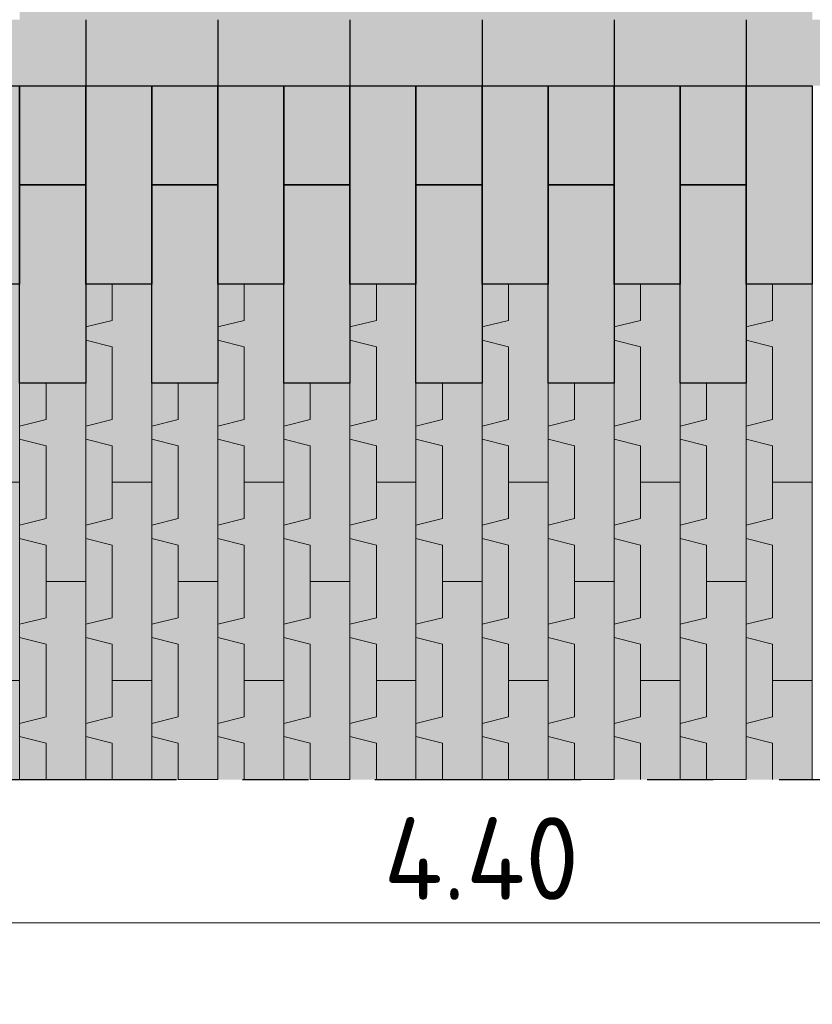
# Model space of a CAD drawing. Header units: metres. Extents: x 104013 to 108981, y 427946 to 428479.
# Tile 98 of 256: x 108728.98 to 108730.18, y 428274.98 to 428276.47. Entities that reach past the tile are written whole.
import ezdxf

# ---------------------------------------------------------------- set-up
doc = ezdxf.new("R2010")
doc.units = ezdxf.units.M
doc.linetypes.add('CENTER', pattern=[2, 1.25, -0.25, 0.25, -0.25])
doc.linetypes.add('XX-AFBREEK', pattern=[7, 4, -1, 1, -1])
doc.layers.get('DefPoints').update_dxf_attribs({"color": 211, "lineweight": 18})
doc.layers.add('N-WE-GR-GRAS_GAZON-V', color=7, linetype='Continuous', lineweight=18, true_color=0xdbffb8)
for name, color, linetype, lineweight in [('N-WE-VH-KANTVERHARDING-M', 7, 'Continuous', 18), ('N-WE-VH-VERHARDING-GD', 7, 'Continuous', 25), ('N-WE-VH-VERHARDING_GRASBETONSTEEN-AD-50', 72, 'Continuous', 18), ('X-XX-AL-AFBREEKLIJN-GD', 7, 'XX-AFBREEK', 25)]:
    doc.layers.add(name, color=color, linetype=linetype, lineweight=lineweight)
doc.layers.add('N-WE-VH-VERHARDING-AP_VOETPAD', color=7, linetype='Continuous', true_color=0xdbdbdb)
doc.styles.add('NLCS-ISO-M50-T25', font='NLCS-ISO.ttf', dxfattribs={"height": 0.125})
doc.dimstyles.new('NLCS-M50-T25-PIJL_l2_h1', dxfattribs={"dimscale": 0.05, "dimtxt": 2.5, "dimasz": 2.5, "dimexe": 2, "dimexo": 2, "dimgap": 0.7, "dimtad": 1, "dimzin": 0, "dimdsep": 46, "dimtxsty": 'NLCS-ISO-M50-T25', "dimcen": 2.5, "dimdle": 2, "dimclrd": 256, "dimclre": 256, "dimclrt": 256, "dimadec": 1, "dimazin": 0, "dimtfac": 1, "dimtofl": 0, "dimtmove": 1, "dimatfit": 0, "dimfxl": 2, "dimfxlon": 1, "dimtfillclr": 256, "dimtolj": 1, "dimtzin": 0, "dimlwd": 18, "dimlwe": 18, "dimarcsym": 0})

# ---------------------------------------------------------------- blocks, each defined once
blk = doc.blocks.new('*D907')
at = {"layer": 'DefPoints', "color": 0, "transparency": 16777216}
for p in [(108727.4806, 428275.6222), (108732.18, 428275.6183), (108732.18, 428274.5162)]:
    blk.add_point(p, dxfattribs=at)
at = {"layer": 'N-WE-VH-KANTVERHARDING-M', "lineweight": 18, "transparency": 16777216}
for p, q in [((108727.4806, 428274.6162), (108727.4806, 428274.4162)), ((108732.18, 428274.6162), (108732.18, 428274.4162)), ((108727.6056, 428274.5162), (108732.055, 428274.5162))]:
    blk.add_line(p, q, dxfattribs=at)
at = {"layer": 'N-WE-VH-KANTVERHARDING-M', "transparency": 16777216}
for points in [[(108727.6056, 428274.5371), (108727.6056, 428274.4954), (108727.4806, 428274.5162)], [(108732.055, 428274.5371), (108732.055, 428274.4954), (108732.18, 428274.5162)]]:
    blk.add_solid(points, dxfattribs=at)
at = {"layer": 'N-WE-VH-KANTVERHARDING-M', "transparency": 16777216, "insert": (108729.8303, 428274.6137), "char_height": 0.125, "attachment_point": 5, "style": 'NLCS-ISO-M50-T25'}
blk.add_mtext('\\A1;4.70', dxfattribs=at)
blk = doc.blocks.new('*D913')
at = {"layer": 'DefPoints', "color": 0, "transparency": 16777216}
for p in [(108726.7313, 428275.6964), (108732.18, 428275.1365), (108726.7313, 428273.9344)]:
    blk.add_point(p, dxfattribs=at)
at = {"layer": 'N-WE-VH-KANTVERHARDING-M', "lineweight": 18, "transparency": 16777216}
for p, q in [((108726.7313, 428274.0344), (108726.7313, 428273.8344)), ((108732.18, 428274.0344), (108732.18, 428273.8344)), ((108732.055, 428273.9344), (108726.8563, 428273.9344))]:
    blk.add_line(p, q, dxfattribs=at)
at = {"layer": 'N-WE-VH-KANTVERHARDING-M', "transparency": 16777216}
for points in [[(108726.8563, 428273.9552), (108726.8563, 428273.9136), (108726.7313, 428273.9344)], [(108732.055, 428273.9552), (108732.055, 428273.9136), (108732.18, 428273.9344)]]:
    blk.add_solid(points, dxfattribs=at)
at = {"layer": 'N-WE-VH-KANTVERHARDING-M', "transparency": 16777216, "insert": (108729.4557, 428274.0319), "char_height": 0.125, "attachment_point": 5, "style": 'NLCS-ISO-M50-T25'}
blk.add_mtext('\\A1;5.45', dxfattribs=at)
blk = doc.blocks.new('*D915')
at = {"layer": 'DefPoints', "color": 0, "transparency": 16777216}
for p in [(108727.4806, 428275.7522), (108731.88, 428275.6383), (108727.4806, 428275.1037)]:
    blk.add_point(p, dxfattribs=at)
at = {"layer": 'N-WE-VH-KANTVERHARDING-M', "lineweight": 18, "transparency": 16777216}
for p, q in [((108727.4806, 428275.2037), (108727.4806, 428275.0037)), ((108731.88, 428275.2037), (108731.88, 428275.0037)), ((108731.755, 428275.1037), (108727.6056, 428275.1037))]:
    blk.add_line(p, q, dxfattribs=at)
at = {"layer": 'N-WE-VH-KANTVERHARDING-M', "transparency": 16777216}
for points in [[(108727.6056, 428275.1245), (108727.6056, 428275.0829), (108727.4806, 428275.1037)], [(108731.755, 428275.1245), (108731.755, 428275.0829), (108731.88, 428275.1037)]]:
    blk.add_solid(points, dxfattribs=at)
at = {"layer": 'N-WE-VH-KANTVERHARDING-M', "transparency": 16777216, "insert": (108729.6803, 428275.2012), "char_height": 0.125, "attachment_point": 5, "style": 'NLCS-ISO-M50-T25'}
blk.add_mtext('\\A1;4.40', dxfattribs=at)
blk = doc.blocks.new('*D897')
at = {"layer": 'DefPoints', "color": 0, "transparency": 16777216}
for p in [(108726.7306, 428275.5388), (108743.6294, 428275.5388), (108743.6294, 428273.4424)]:
    blk.add_point(p, dxfattribs=at)
at = {"layer": 'N-WE-VH-KANTVERHARDING-M', "lineweight": 18, "transparency": 16777216}
for p, q in [((108726.7306, 428273.5424), (108726.7306, 428273.3424)), ((108743.6294, 428273.5424), (108743.6294, 428273.3424)), ((108726.8556, 428273.4424), (108743.5044, 428273.4424))]:
    blk.add_line(p, q, dxfattribs=at)
at = {"layer": 'N-WE-VH-KANTVERHARDING-M', "transparency": 16777216}
for points in [[(108726.8556, 428273.4632), (108726.8556, 428273.4216), (108726.7306, 428273.4424)], [(108743.5044, 428273.4632), (108743.5044, 428273.4216), (108743.6294, 428273.4424)]]:
    blk.add_solid(points, dxfattribs=at)
at = {"layer": 'N-WE-VH-KANTVERHARDING-M', "transparency": 16777216, "insert": (108735.18, 428273.5399), "char_height": 0.125, "attachment_point": 5, "style": 'NLCS-ISO-M50-T25'}
blk.add_mtext('\\A1;16.90', dxfattribs=at)

msp = doc.modelspace()

# ---------------------------------------------------------------- hatches: boundary and pattern name
at = {"layer": 'N-WE-GR-GRAS_GAZON-V'}
h = msp.add_hatch(color=256, dxfattribs=at)
h.dxf.hatch_style = 1
h.paths.add_polyline_path([(108729.0813, 428276.0707), (108729.1213, 428276.0707), (108729.1213, 428276.0157), (108729.0813, 428276.0057)])
h.paths.add_polyline_path([(108729.0813, 428275.9207), (108729.0813, 428275.9857), (108729.1213, 428275.9757), (108729.1213, 428275.8657), (108729.0813, 428275.8557)])
h.paths.add_polyline_path([(108729.0813, 428275.8357), (108729.1213, 428275.8257), (108729.1213, 428275.7707), (108729.1213, 428275.7157), (108729.0813, 428275.7057)])
h.paths.add_polyline_path([(108729.0813, 428275.6207), (108729.0813, 428275.6857), (108729.1213, 428275.6757), (108729.1213, 428275.5657), (108729.0813, 428275.5557)])
h.paths.add_polyline_path([(108729.0813, 428275.5357), (108729.1213, 428275.5257), (108729.1213, 428275.4707), (108729.1213, 428275.4157), (108729.0813, 428275.4057)])
h.paths.add_polyline_path([(108729.0813, 428275.3857), (108729.1213, 428275.3757), (108729.1213, 428275.3207), (108729.0813, 428275.3207)])
h.paths.add_polyline_path([(108728.9813, 428275.3857), (108729.0213, 428275.3757), (108729.0213, 428275.3207), (108728.9813, 428275.3207)])
h.paths.add_polyline_path([(108728.9813, 428275.4707), (108728.9813, 428275.5357), (108729.0213, 428275.5257), (108729.0213, 428275.4157), (108728.9813, 428275.4057)])
h.paths.add_polyline_path([(108728.9813, 428275.6857), (108729.0213, 428275.6757), (108729.0213, 428275.6207), (108729.0213, 428275.5657), (108728.9813, 428275.5557)])
h.paths.add_polyline_path([(108728.9813, 428275.7707), (108728.9813, 428275.8357), (108729.0213, 428275.8257), (108729.0213, 428275.7157), (108728.9813, 428275.7057)])
h.paths.add_polyline_path([(108728.9813, 428275.9207), (108729.0213, 428275.9207), (108729.0213, 428275.8657), (108728.9813, 428275.8557)])
h = msp.add_hatch(color=256, dxfattribs=at)
h.dxf.hatch_style = 1
h.paths.add_polyline_path([(108729.2813, 428276.0707), (108729.3213, 428276.0707), (108729.3213, 428276.0157), (108729.2813, 428276.0057)])
h.paths.add_polyline_path([(108729.2813, 428275.9207), (108729.2813, 428275.9857), (108729.3213, 428275.9757), (108729.3213, 428275.8657), (108729.2813, 428275.8557)])
h.paths.add_polyline_path([(108729.2813, 428275.8357), (108729.3213, 428275.8257), (108729.3213, 428275.7707), (108729.3213, 428275.7157), (108729.2813, 428275.7057)])
h.paths.add_polyline_path([(108729.2813, 428275.6207), (108729.2813, 428275.6857), (108729.3213, 428275.6757), (108729.3213, 428275.5657), (108729.2813, 428275.5557)])
h.paths.add_polyline_path([(108729.2813, 428275.5357), (108729.3213, 428275.5257), (108729.3213, 428275.4707), (108729.3213, 428275.4157), (108729.2813, 428275.4057)])
h.paths.add_polyline_path([(108729.2813, 428275.3857), (108729.3213, 428275.3757), (108729.3213, 428275.3207), (108729.2813, 428275.3207)])
h.paths.add_polyline_path([(108729.1813, 428275.3857), (108729.2213, 428275.3757), (108729.2213, 428275.3207), (108729.1813, 428275.3207)])
h.paths.add_polyline_path([(108729.1813, 428275.4707), (108729.1813, 428275.5357), (108729.2213, 428275.5257), (108729.2213, 428275.4157), (108729.1813, 428275.4057)])
h.paths.add_polyline_path([(108729.1813, 428275.6857), (108729.2213, 428275.6757), (108729.2213, 428275.6207), (108729.2213, 428275.5657), (108729.1813, 428275.5557)])
h.paths.add_polyline_path([(108729.1813, 428275.7707), (108729.1813, 428275.8357), (108729.2213, 428275.8257), (108729.2213, 428275.7157), (108729.1813, 428275.7057)])
h.paths.add_polyline_path([(108729.1813, 428275.9207), (108729.2213, 428275.9207), (108729.2213, 428275.8657), (108729.1813, 428275.8557)])
h = msp.add_hatch(color=256, dxfattribs=at)
h.dxf.hatch_style = 1
h.paths.add_polyline_path([(108729.4813, 428276.0707), (108729.5213, 428276.0707), (108729.5213, 428276.0157), (108729.4813, 428276.0057)])
h.paths.add_polyline_path([(108729.4813, 428275.9207), (108729.4813, 428275.9857), (108729.5213, 428275.9757), (108729.5213, 428275.8657), (108729.4813, 428275.8557)])
h.paths.add_polyline_path([(108729.4813, 428275.8357), (108729.5213, 428275.8257), (108729.5213, 428275.7707), (108729.5213, 428275.7157), (108729.4813, 428275.7057)])
h.paths.add_polyline_path([(108729.4813, 428275.6207), (108729.4813, 428275.6857), (108729.5213, 428275.6757), (108729.5213, 428275.5657), (108729.4813, 428275.5557)])
h.paths.add_polyline_path([(108729.4813, 428275.5357), (108729.5213, 428275.5257), (108729.5213, 428275.4707), (108729.5213, 428275.4157), (108729.4813, 428275.4057)])
h.paths.add_polyline_path([(108729.4813, 428275.3857), (108729.5213, 428275.3757), (108729.5213, 428275.3207), (108729.4813, 428275.3207)])
h.paths.add_polyline_path([(108729.3813, 428275.3857), (108729.4213, 428275.3757), (108729.4213, 428275.3207), (108729.3813, 428275.3207)])
h.paths.add_polyline_path([(108729.3813, 428275.4707), (108729.3813, 428275.5357), (108729.4213, 428275.5257), (108729.4213, 428275.4157), (108729.3813, 428275.4057)])
h.paths.add_polyline_path([(108729.3813, 428275.6857), (108729.4213, 428275.6757), (108729.4213, 428275.6207), (108729.4213, 428275.5657), (108729.3813, 428275.5557)])
h.paths.add_polyline_path([(108729.3813, 428275.7707), (108729.3813, 428275.8357), (108729.4213, 428275.8257), (108729.4213, 428275.7157), (108729.3813, 428275.7057)])
h.paths.add_polyline_path([(108729.3813, 428275.9207), (108729.4213, 428275.9207), (108729.4213, 428275.8657), (108729.3813, 428275.8557)])
h = msp.add_hatch(color=256, dxfattribs=at)
h.dxf.hatch_style = 1
h.paths.add_polyline_path([(108729.6813, 428276.0707), (108729.7213, 428276.0707), (108729.7213, 428276.0157), (108729.6813, 428276.0057)])
h.paths.add_polyline_path([(108729.6813, 428275.9207), (108729.6813, 428275.9857), (108729.7213, 428275.9757), (108729.7213, 428275.8657), (108729.6813, 428275.8557)])
h.paths.add_polyline_path([(108729.6813, 428275.8357), (108729.7213, 428275.8257), (108729.7213, 428275.7707), (108729.7213, 428275.7157), (108729.6813, 428275.7057)])
h.paths.add_polyline_path([(108729.6813, 428275.6207), (108729.6813, 428275.6857), (108729.7213, 428275.6757), (108729.7213, 428275.5657), (108729.6813, 428275.5557)])
h.paths.add_polyline_path([(108729.6813, 428275.5357), (108729.7213, 428275.5257), (108729.7213, 428275.4707), (108729.7213, 428275.4157), (108729.6813, 428275.4057)])
h.paths.add_polyline_path([(108729.6813, 428275.3857), (108729.7213, 428275.3757), (108729.7213, 428275.3207), (108729.6813, 428275.3207)])
h.paths.add_polyline_path([(108729.5813, 428275.3857), (108729.6213, 428275.3757), (108729.6213, 428275.3207), (108729.5813, 428275.3207)])
h.paths.add_polyline_path([(108729.5813, 428275.4707), (108729.5813, 428275.5357), (108729.6213, 428275.5257), (108729.6213, 428275.4157), (108729.5813, 428275.4057)])
h.paths.add_polyline_path([(108729.5813, 428275.6857), (108729.6213, 428275.6757), (108729.6213, 428275.6207), (108729.6213, 428275.5657), (108729.5813, 428275.5557)])
h.paths.add_polyline_path([(108729.5813, 428275.7707), (108729.5813, 428275.8357), (108729.6213, 428275.8257), (108729.6213, 428275.7157), (108729.5813, 428275.7057)])
h.paths.add_polyline_path([(108729.5813, 428275.9207), (108729.6213, 428275.9207), (108729.6213, 428275.8657), (108729.5813, 428275.8557)])
h = msp.add_hatch(color=256, dxfattribs=at)
h.dxf.hatch_style = 1
h.paths.add_polyline_path([(108729.8813, 428276.0707), (108729.9213, 428276.0707), (108729.9213, 428276.0157), (108729.8813, 428276.0057)])
h.paths.add_polyline_path([(108729.8813, 428275.9207), (108729.8813, 428275.9857), (108729.9213, 428275.9757), (108729.9213, 428275.8657), (108729.8813, 428275.8557)])
h.paths.add_polyline_path([(108729.8813, 428275.8357), (108729.9213, 428275.8257), (108729.9213, 428275.7707), (108729.9213, 428275.7157), (108729.8813, 428275.7057)])
h.paths.add_polyline_path([(108729.8813, 428275.6207), (108729.8813, 428275.6857), (108729.9213, 428275.6757), (108729.9213, 428275.5657), (108729.8813, 428275.5557)])
h.paths.add_polyline_path([(108729.8813, 428275.5357), (108729.9213, 428275.5257), (108729.9213, 428275.4707), (108729.9213, 428275.4157), (108729.8813, 428275.4057)])
h.paths.add_polyline_path([(108729.8813, 428275.3857), (108729.9213, 428275.3757), (108729.9213, 428275.3207), (108729.8813, 428275.3207)])
h.paths.add_polyline_path([(108729.7813, 428275.3857), (108729.8213, 428275.3757), (108729.8213, 428275.3207), (108729.7813, 428275.3207)])
h.paths.add_polyline_path([(108729.7813, 428275.4707), (108729.7813, 428275.5357), (108729.8213, 428275.5257), (108729.8213, 428275.4157), (108729.7813, 428275.4057)])
h.paths.add_polyline_path([(108729.7813, 428275.6857), (108729.8213, 428275.6757), (108729.8213, 428275.6207), (108729.8213, 428275.5657), (108729.7813, 428275.5557)])
h.paths.add_polyline_path([(108729.7813, 428275.7707), (108729.7813, 428275.8357), (108729.8213, 428275.8257), (108729.8213, 428275.7157), (108729.7813, 428275.7057)])
h.paths.add_polyline_path([(108729.7813, 428275.9207), (108729.8213, 428275.9207), (108729.8213, 428275.8657), (108729.7813, 428275.8557)])
h = msp.add_hatch(color=256, dxfattribs=at)
h.dxf.hatch_style = 1
h.paths.add_polyline_path([(108730.0813, 428276.0707), (108730.1213, 428276.0707), (108730.1213, 428276.0157), (108730.0813, 428276.0057)])
h.paths.add_polyline_path([(108730.0813, 428275.9207), (108730.0813, 428275.9857), (108730.1213, 428275.9757), (108730.1213, 428275.8657), (108730.0813, 428275.8557)])
h.paths.add_polyline_path([(108730.0813, 428275.8357), (108730.1213, 428275.8257), (108730.1213, 428275.7707), (108730.1213, 428275.7157), (108730.0813, 428275.7057)])
h.paths.add_polyline_path([(108730.0813, 428275.6207), (108730.0813, 428275.6857), (108730.1213, 428275.6757), (108730.1213, 428275.5657), (108730.0813, 428275.5557)])
h.paths.add_polyline_path([(108730.0813, 428275.5357), (108730.1213, 428275.5257), (108730.1213, 428275.4707), (108730.1213, 428275.4157), (108730.0813, 428275.4057)])
h.paths.add_polyline_path([(108730.0813, 428275.3857), (108730.1213, 428275.3757), (108730.1213, 428275.3207), (108730.0813, 428275.3207)])
h.paths.add_polyline_path([(108729.9813, 428275.3857), (108730.0213, 428275.3757), (108730.0213, 428275.3207), (108729.9813, 428275.3207)])
h.paths.add_polyline_path([(108729.9813, 428275.4707), (108729.9813, 428275.5357), (108730.0213, 428275.5257), (108730.0213, 428275.4157), (108729.9813, 428275.4057)])
h.paths.add_polyline_path([(108729.9813, 428275.6857), (108730.0213, 428275.6757), (108730.0213, 428275.6207), (108730.0213, 428275.5657), (108729.9813, 428275.5557)])
h.paths.add_polyline_path([(108729.9813, 428275.7707), (108729.9813, 428275.8357), (108730.0213, 428275.8257), (108730.0213, 428275.7157), (108729.9813, 428275.7057)])
h.paths.add_polyline_path([(108729.9813, 428275.9207), (108730.0213, 428275.9207), (108730.0213, 428275.8657), (108729.9813, 428275.8557)])
at = {"layer": 'N-WE-VH-VERHARDING-AP_VOETPAD'}
h = msp.add_hatch(color=256, dxfattribs=at)
h.paths.add_polyline_path([(108729.0813, 428276.7707), (108729.1813, 428276.7707), (108729.1813, 428276.4707), (108729.0813, 428276.4707)])
h.paths.add_polyline_path([(108728.9813, 428276.9207), (108729.0813, 428276.9207), (108729.0813, 428276.6207), (108728.9813, 428276.6207)])
h.paths.add_polyline_path([(108728.9813, 428276.6207), (108729.0813, 428276.6207), (108729.0813, 428276.4707), (108728.9813, 428276.4707)])
h = msp.add_hatch(color=256, dxfattribs=at)
h.paths.add_polyline_path([(108729.2813, 428276.7707), (108729.3813, 428276.7707), (108729.3813, 428276.4707), (108729.2813, 428276.4707)])
h.paths.add_polyline_path([(108729.1813, 428276.9207), (108729.2813, 428276.9207), (108729.2813, 428276.6207), (108729.1813, 428276.6207)])
h.paths.add_polyline_path([(108729.1813, 428276.6207), (108729.2813, 428276.6207), (108729.2813, 428276.4707), (108729.1813, 428276.4707)])
h = msp.add_hatch(color=256, dxfattribs=at)
h.paths.add_polyline_path([(108729.4813, 428276.7707), (108729.5813, 428276.7707), (108729.5813, 428276.4707), (108729.4813, 428276.4707)])
h.paths.add_polyline_path([(108729.3813, 428276.9207), (108729.4813, 428276.9207), (108729.4813, 428276.6207), (108729.3813, 428276.6207)])
h.paths.add_polyline_path([(108729.3813, 428276.6207), (108729.4813, 428276.6207), (108729.4813, 428276.4707), (108729.3813, 428276.4707)])
h = msp.add_hatch(color=256, dxfattribs=at)
h.paths.add_polyline_path([(108729.6813, 428276.7707), (108729.7813, 428276.7707), (108729.7813, 428276.4707), (108729.6813, 428276.4707)])
h.paths.add_polyline_path([(108729.5813, 428276.9207), (108729.6813, 428276.9207), (108729.6813, 428276.6207), (108729.5813, 428276.6207)])
h.paths.add_polyline_path([(108729.5813, 428276.6207), (108729.6813, 428276.6207), (108729.6813, 428276.4707), (108729.5813, 428276.4707)])
h = msp.add_hatch(color=256, dxfattribs=at)
h.paths.add_polyline_path([(108729.8813, 428276.7707), (108729.9813, 428276.7707), (108729.9813, 428276.4707), (108729.8813, 428276.4707)])
h.paths.add_polyline_path([(108729.7813, 428276.9207), (108729.8813, 428276.9207), (108729.8813, 428276.6207), (108729.7813, 428276.6207)])
h.paths.add_polyline_path([(108729.7813, 428276.6207), (108729.8813, 428276.6207), (108729.8813, 428276.4707), (108729.7813, 428276.4707)])
h = msp.add_hatch(color=256, dxfattribs=at)
h.paths.add_polyline_path([(108730.0813, 428276.7707), (108730.1813, 428276.7707), (108730.1813, 428276.4707), (108730.0813, 428276.4707)])
h.paths.add_polyline_path([(108729.9813, 428276.9207), (108730.0813, 428276.9207), (108730.0813, 428276.6207), (108729.9813, 428276.6207)])
h.paths.add_polyline_path([(108729.9813, 428276.6207), (108730.0813, 428276.6207), (108730.0813, 428276.4707), (108729.9813, 428276.4707)])
at = {"layer": 'N-WE-VH-VERHARDING-AP_VOETPAD', "true_color": 0xffffff}
h = msp.add_hatch(color=7, dxfattribs=at)
h.dxf.hatch_style = 1
h.paths.add_polyline_path([(108728.8813, 428276.4707), (108729.0813, 428276.4707), (108729.0813, 428276.3707), (108728.8813, 428276.3707)])
at = {"layer": 'N-WE-VH-VERHARDING-AP_VOETPAD'}
h = msp.add_hatch(color=256, dxfattribs=at)
h.dxf.hatch_style = 1
h.paths.add_polyline_path([(108729.0813, 428276.4707), (108729.2813, 428276.4707), (108729.2813, 428276.3707), (108729.0813, 428276.3707)])
at = {"layer": 'N-WE-VH-VERHARDING-AP_VOETPAD', "true_color": 0xffffff}
h = msp.add_hatch(color=7, dxfattribs=at)
h.dxf.hatch_style = 1
h.paths.add_polyline_path([(108729.2813, 428276.4707), (108729.4813, 428276.4707), (108729.4813, 428276.3707), (108729.2813, 428276.3707)])
at = {"layer": 'N-WE-VH-VERHARDING-AP_VOETPAD'}
h = msp.add_hatch(color=256, dxfattribs=at)
h.dxf.hatch_style = 1
h.paths.add_polyline_path([(108729.4813, 428276.4707), (108729.6813, 428276.4707), (108729.6813, 428276.3707), (108729.4813, 428276.3707)])
at = {"layer": 'N-WE-VH-VERHARDING-AP_VOETPAD', "true_color": 0xffffff}
h = msp.add_hatch(color=7, dxfattribs=at)
h.dxf.hatch_style = 1
h.paths.add_polyline_path([(108729.6813, 428276.4707), (108729.8813, 428276.4707), (108729.8813, 428276.3707), (108729.6813, 428276.3707)])
at = {"layer": 'N-WE-VH-VERHARDING-AP_VOETPAD'}
h = msp.add_hatch(color=256, dxfattribs=at)
h.dxf.hatch_style = 1
h.paths.add_polyline_path([(108729.8813, 428276.4707), (108730.0813, 428276.4707), (108730.0813, 428276.3707), (108729.8813, 428276.3707)])
at = {"layer": 'N-WE-VH-VERHARDING-AP_VOETPAD', "true_color": 0xffffff}
h = msp.add_hatch(color=7, dxfattribs=at)
h.dxf.hatch_style = 1
h.paths.add_polyline_path([(108730.0813, 428276.4707), (108730.2813, 428276.4707), (108730.2813, 428276.3707), (108730.0813, 428276.3707)])
at = {"layer": 'N-WE-VH-VERHARDING-AP_VOETPAD'}
h = msp.add_hatch(color=256, dxfattribs=at)
h.paths.add_polyline_path([(108728.8813, 428276.3707), (108728.9813, 428276.3707), (108728.9813, 428276.0707), (108728.8813, 428276.0707)])
h.paths.add_polyline_path([(108728.7813, 428276.3707), (108728.8813, 428276.3707), (108728.8813, 428276.2207), (108728.7813, 428276.2207)])
h.paths.add_polyline_path([(108728.7813, 428276.2207), (108728.8813, 428276.2207), (108728.8813, 428276.0707), (108728.8813, 428275.9207), (108728.7813, 428275.9207)])
h.paths.add_polyline_path([(108728.9213, 428275.9757), (108728.8813, 428275.9857), (108728.8813, 428276.0057), (108728.9213, 428276.0157), (108728.9213, 428276.0707), (108728.9813, 428276.0707), (108728.9813, 428275.7707), (108728.9213, 428275.7707), (108728.9213, 428275.8257), (108728.8813, 428275.8357), (108728.8813, 428275.8557), (108728.9213, 428275.8657)])
h.paths.add_polyline_path([(108728.8213, 428275.8257), (108728.7813, 428275.8357), (108728.7813, 428275.8557), (108728.8213, 428275.8657), (108728.8213, 428275.9207), (108728.8813, 428275.9207), (108728.8813, 428275.6207), (108728.8213, 428275.6207), (108728.8213, 428275.6757), (108728.7813, 428275.6857), (108728.7813, 428275.7057), (108728.8213, 428275.7157)])
h.paths.add_polyline_path([(108728.9213, 428275.6757), (108728.8813, 428275.6857), (108728.8813, 428275.7057), (108728.9213, 428275.7157), (108728.9213, 428275.7707), (108728.9813, 428275.7707), (108728.9813, 428275.4707), (108728.9213, 428275.4707), (108728.9213, 428275.5257), (108728.8813, 428275.5357), (108728.8813, 428275.5557), (108728.9213, 428275.5657)])
h.paths.add_polyline_path([(108728.8213, 428275.5257), (108728.7813, 428275.5357), (108728.7813, 428275.5557), (108728.8213, 428275.5657), (108728.8213, 428275.6207), (108728.8813, 428275.6207), (108728.8813, 428275.3207), (108728.8213, 428275.3207), (108728.8213, 428275.3757), (108728.7813, 428275.3857), (108728.7813, 428275.4057), (108728.8213, 428275.4157)])
h.paths.add_polyline_path([(108728.9213, 428275.3757), (108728.8813, 428275.3857), (108728.8813, 428275.4057), (108728.9213, 428275.4157), (108728.9213, 428275.4707), (108728.9813, 428275.4707), (108728.9813, 428275.3207), (108728.9213, 428275.3207)])
h = msp.add_hatch(color=256, dxfattribs=at)
h.paths.add_polyline_path([(108729.0813, 428276.3707), (108729.1813, 428276.3707), (108729.1813, 428276.0707), (108729.0813, 428276.0707)])
h.paths.add_polyline_path([(108728.9813, 428276.3707), (108729.0813, 428276.3707), (108729.0813, 428276.2207), (108728.9813, 428276.2207)])
h.paths.add_polyline_path([(108728.9813, 428276.2207), (108729.0813, 428276.2207), (108729.0813, 428276.0707), (108729.0813, 428275.9207), (108728.9813, 428275.9207)])
h.paths.add_polyline_path([(108729.1213, 428275.9757), (108729.0813, 428275.9857), (108729.0813, 428276.0057), (108729.1213, 428276.0157), (108729.1213, 428276.0707), (108729.1813, 428276.0707), (108729.1813, 428275.7707), (108729.1213, 428275.7707), (108729.1213, 428275.8257), (108729.0813, 428275.8357), (108729.0813, 428275.8557), (108729.1213, 428275.8657)])
h.paths.add_polyline_path([(108729.0213, 428275.8257), (108728.9813, 428275.8357), (108728.9813, 428275.8557), (108729.0213, 428275.8657), (108729.0213, 428275.9207), (108729.0813, 428275.9207), (108729.0813, 428275.6207), (108729.0213, 428275.6207), (108729.0213, 428275.6757), (108728.9813, 428275.6857), (108728.9813, 428275.7057), (108729.0213, 428275.7157)])
h.paths.add_polyline_path([(108729.1213, 428275.6757), (108729.0813, 428275.6857), (108729.0813, 428275.7057), (108729.1213, 428275.7157), (108729.1213, 428275.7707), (108729.1813, 428275.7707), (108729.1813, 428275.4707), (108729.1213, 428275.4707), (108729.1213, 428275.5257), (108729.0813, 428275.5357), (108729.0813, 428275.5557), (108729.1213, 428275.5657)])
h.paths.add_polyline_path([(108729.0213, 428275.5257), (108728.9813, 428275.5357), (108728.9813, 428275.5557), (108729.0213, 428275.5657), (108729.0213, 428275.6207), (108729.0813, 428275.6207), (108729.0813, 428275.3207), (108729.0213, 428275.3207), (108729.0213, 428275.3757), (108728.9813, 428275.3857), (108728.9813, 428275.4057), (108729.0213, 428275.4157)])
h.paths.add_polyline_path([(108729.1213, 428275.3757), (108729.0813, 428275.3857), (108729.0813, 428275.4057), (108729.1213, 428275.4157), (108729.1213, 428275.4707), (108729.1813, 428275.4707), (108729.1813, 428275.3207), (108729.1213, 428275.3207)])
h = msp.add_hatch(color=256, dxfattribs=at)
h.paths.add_polyline_path([(108729.2813, 428276.3707), (108729.3813, 428276.3707), (108729.3813, 428276.0707), (108729.2813, 428276.0707)])
h.paths.add_polyline_path([(108729.1813, 428276.3707), (108729.2813, 428276.3707), (108729.2813, 428276.2207), (108729.1813, 428276.2207)])
h.paths.add_polyline_path([(108729.1813, 428276.2207), (108729.2813, 428276.2207), (108729.2813, 428276.0707), (108729.2813, 428275.9207), (108729.1813, 428275.9207)])
h.paths.add_polyline_path([(108729.3213, 428275.9757), (108729.2813, 428275.9857), (108729.2813, 428276.0057), (108729.3213, 428276.0157), (108729.3213, 428276.0707), (108729.3813, 428276.0707), (108729.3813, 428275.7707), (108729.3213, 428275.7707), (108729.3213, 428275.8257), (108729.2813, 428275.8357), (108729.2813, 428275.8557), (108729.3213, 428275.8657)])
h.paths.add_polyline_path([(108729.2213, 428275.8257), (108729.1813, 428275.8357), (108729.1813, 428275.8557), (108729.2213, 428275.8657), (108729.2213, 428275.9207), (108729.2813, 428275.9207), (108729.2813, 428275.6207), (108729.2213, 428275.6207), (108729.2213, 428275.6757), (108729.1813, 428275.6857), (108729.1813, 428275.7057), (108729.2213, 428275.7157)])
h.paths.add_polyline_path([(108729.3213, 428275.6757), (108729.2813, 428275.6857), (108729.2813, 428275.7057), (108729.3213, 428275.7157), (108729.3213, 428275.7707), (108729.3813, 428275.7707), (108729.3813, 428275.4707), (108729.3213, 428275.4707), (108729.3213, 428275.5257), (108729.2813, 428275.5357), (108729.2813, 428275.5557), (108729.3213, 428275.5657)])
h.paths.add_polyline_path([(108729.2213, 428275.5257), (108729.1813, 428275.5357), (108729.1813, 428275.5557), (108729.2213, 428275.5657), (108729.2213, 428275.6207), (108729.2813, 428275.6207), (108729.2813, 428275.3207), (108729.2213, 428275.3207), (108729.2213, 428275.3757), (108729.1813, 428275.3857), (108729.1813, 428275.4057), (108729.2213, 428275.4157)])
h.paths.add_polyline_path([(108729.3213, 428275.3757), (108729.2813, 428275.3857), (108729.2813, 428275.4057), (108729.3213, 428275.4157), (108729.3213, 428275.4707), (108729.3813, 428275.4707), (108729.3813, 428275.3207), (108729.3213, 428275.3207)])
h = msp.add_hatch(color=256, dxfattribs=at)
h.paths.add_polyline_path([(108729.4813, 428276.3707), (108729.5813, 428276.3707), (108729.5813, 428276.0707), (108729.4813, 428276.0707)])
h.paths.add_polyline_path([(108729.3813, 428276.3707), (108729.4813, 428276.3707), (108729.4813, 428276.2207), (108729.3813, 428276.2207)])
h.paths.add_polyline_path([(108729.3813, 428276.2207), (108729.4813, 428276.2207), (108729.4813, 428276.0707), (108729.4813, 428275.9207), (108729.3813, 428275.9207)])
h.paths.add_polyline_path([(108729.5213, 428275.9757), (108729.4813, 428275.9857), (108729.4813, 428276.0057), (108729.5213, 428276.0157), (108729.5213, 428276.0707), (108729.5813, 428276.0707), (108729.5813, 428275.7707), (108729.5213, 428275.7707), (108729.5213, 428275.8257), (108729.4813, 428275.8357), (108729.4813, 428275.8557), (108729.5213, 428275.8657)])
h.paths.add_polyline_path([(108729.4213, 428275.8257), (108729.3813, 428275.8357), (108729.3813, 428275.8557), (108729.4213, 428275.8657), (108729.4213, 428275.9207), (108729.4813, 428275.9207), (108729.4813, 428275.6207), (108729.4213, 428275.6207), (108729.4213, 428275.6757), (108729.3813, 428275.6857), (108729.3813, 428275.7057), (108729.4213, 428275.7157)])
h.paths.add_polyline_path([(108729.5213, 428275.6757), (108729.4813, 428275.6857), (108729.4813, 428275.7057), (108729.5213, 428275.7157), (108729.5213, 428275.7707), (108729.5813, 428275.7707), (108729.5813, 428275.4707), (108729.5213, 428275.4707), (108729.5213, 428275.5257), (108729.4813, 428275.5357), (108729.4813, 428275.5557), (108729.5213, 428275.5657)])
h.paths.add_polyline_path([(108729.4213, 428275.5257), (108729.3813, 428275.5357), (108729.3813, 428275.5557), (108729.4213, 428275.5657), (108729.4213, 428275.6207), (108729.4813, 428275.6207), (108729.4813, 428275.3207), (108729.4213, 428275.3207), (108729.4213, 428275.3757), (108729.3813, 428275.3857), (108729.3813, 428275.4057), (108729.4213, 428275.4157)])
h.paths.add_polyline_path([(108729.5213, 428275.3757), (108729.4813, 428275.3857), (108729.4813, 428275.4057), (108729.5213, 428275.4157), (108729.5213, 428275.4707), (108729.5813, 428275.4707), (108729.5813, 428275.3207), (108729.5213, 428275.3207)])
h = msp.add_hatch(color=256, dxfattribs=at)
h.paths.add_polyline_path([(108729.6813, 428276.3707), (108729.7813, 428276.3707), (108729.7813, 428276.0707), (108729.6813, 428276.0707)])
h.paths.add_polyline_path([(108729.5813, 428276.3707), (108729.6813, 428276.3707), (108729.6813, 428276.2207), (108729.5813, 428276.2207)])
h.paths.add_polyline_path([(108729.5813, 428276.2207), (108729.6813, 428276.2207), (108729.6813, 428276.0707), (108729.6813, 428275.9207), (108729.5813, 428275.9207)])
h.paths.add_polyline_path([(108729.7213, 428275.9757), (108729.6813, 428275.9857), (108729.6813, 428276.0057), (108729.7213, 428276.0157), (108729.7213, 428276.0707), (108729.7813, 428276.0707), (108729.7813, 428275.7707), (108729.7213, 428275.7707), (108729.7213, 428275.8257), (108729.6813, 428275.8357), (108729.6813, 428275.8557), (108729.7213, 428275.8657)])
h.paths.add_polyline_path([(108729.6213, 428275.8257), (108729.5813, 428275.8357), (108729.5813, 428275.8557), (108729.6213, 428275.8657), (108729.6213, 428275.9207), (108729.6813, 428275.9207), (108729.6813, 428275.6207), (108729.6213, 428275.6207), (108729.6213, 428275.6757), (108729.5813, 428275.6857), (108729.5813, 428275.7057), (108729.6213, 428275.7157)])
h.paths.add_polyline_path([(108729.7213, 428275.6757), (108729.6813, 428275.6857), (108729.6813, 428275.7057), (108729.7213, 428275.7157), (108729.7213, 428275.7707), (108729.7813, 428275.7707), (108729.7813, 428275.4707), (108729.7213, 428275.4707), (108729.7213, 428275.5257), (108729.6813, 428275.5357), (108729.6813, 428275.5557), (108729.7213, 428275.5657)])
h.paths.add_polyline_path([(108729.6213, 428275.5257), (108729.5813, 428275.5357), (108729.5813, 428275.5557), (108729.6213, 428275.5657), (108729.6213, 428275.6207), (108729.6813, 428275.6207), (108729.6813, 428275.3207), (108729.6213, 428275.3207), (108729.6213, 428275.3757), (108729.5813, 428275.3857), (108729.5813, 428275.4057), (108729.6213, 428275.4157)])
h.paths.add_polyline_path([(108729.7213, 428275.3757), (108729.6813, 428275.3857), (108729.6813, 428275.4057), (108729.7213, 428275.4157), (108729.7213, 428275.4707), (108729.7813, 428275.4707), (108729.7813, 428275.3207), (108729.7213, 428275.3207)])
h = msp.add_hatch(color=256, dxfattribs=at)
h.paths.add_polyline_path([(108729.8813, 428276.3707), (108729.9813, 428276.3707), (108729.9813, 428276.0707), (108729.8813, 428276.0707)])
h.paths.add_polyline_path([(108729.7813, 428276.3707), (108729.8813, 428276.3707), (108729.8813, 428276.2207), (108729.7813, 428276.2207)])
h.paths.add_polyline_path([(108729.7813, 428276.2207), (108729.8813, 428276.2207), (108729.8813, 428276.0707), (108729.8813, 428275.9207), (108729.7813, 428275.9207)])
h.paths.add_polyline_path([(108729.9213, 428275.9757), (108729.8813, 428275.9857), (108729.8813, 428276.0057), (108729.9213, 428276.0157), (108729.9213, 428276.0707), (108729.9813, 428276.0707), (108729.9813, 428275.7707), (108729.9213, 428275.7707), (108729.9213, 428275.8257), (108729.8813, 428275.8357), (108729.8813, 428275.8557), (108729.9213, 428275.8657)])
h.paths.add_polyline_path([(108729.8213, 428275.8257), (108729.7813, 428275.8357), (108729.7813, 428275.8557), (108729.8213, 428275.8657), (108729.8213, 428275.9207), (108729.8813, 428275.9207), (108729.8813, 428275.6207), (108729.8213, 428275.6207), (108729.8213, 428275.6757), (108729.7813, 428275.6857), (108729.7813, 428275.7057), (108729.8213, 428275.7157)])
h.paths.add_polyline_path([(108729.9213, 428275.6757), (108729.8813, 428275.6857), (108729.8813, 428275.7057), (108729.9213, 428275.7157), (108729.9213, 428275.7707), (108729.9813, 428275.7707), (108729.9813, 428275.4707), (108729.9213, 428275.4707), (108729.9213, 428275.5257), (108729.8813, 428275.5357), (108729.8813, 428275.5557), (108729.9213, 428275.5657)])
h.paths.add_polyline_path([(108729.8213, 428275.5257), (108729.7813, 428275.5357), (108729.7813, 428275.5557), (108729.8213, 428275.5657), (108729.8213, 428275.6207), (108729.8813, 428275.6207), (108729.8813, 428275.3207), (108729.8213, 428275.3207), (108729.8213, 428275.3757), (108729.7813, 428275.3857), (108729.7813, 428275.4057), (108729.8213, 428275.4157)])
h.paths.add_polyline_path([(108729.9213, 428275.3757), (108729.8813, 428275.3857), (108729.8813, 428275.4057), (108729.9213, 428275.4157), (108729.9213, 428275.4707), (108729.9813, 428275.4707), (108729.9813, 428275.3207), (108729.9213, 428275.3207)])
h = msp.add_hatch(color=256, dxfattribs=at)
h.paths.add_polyline_path([(108730.0813, 428276.3707), (108730.1813, 428276.3707), (108730.1813, 428276.0707), (108730.0813, 428276.0707)])
h.paths.add_polyline_path([(108729.9813, 428276.3707), (108730.0813, 428276.3707), (108730.0813, 428276.2207), (108729.9813, 428276.2207)])
h.paths.add_polyline_path([(108729.9813, 428276.2207), (108730.0813, 428276.2207), (108730.0813, 428276.0707), (108730.0813, 428275.9207), (108729.9813, 428275.9207)])
h.paths.add_polyline_path([(108730.1213, 428275.9757), (108730.0813, 428275.9857), (108730.0813, 428276.0057), (108730.1213, 428276.0157), (108730.1213, 428276.0707), (108730.1813, 428276.0707), (108730.1813, 428275.7707), (108730.1213, 428275.7707), (108730.1213, 428275.8257), (108730.0813, 428275.8357), (108730.0813, 428275.8557), (108730.1213, 428275.8657)])
h.paths.add_polyline_path([(108730.0213, 428275.8257), (108729.9813, 428275.8357), (108729.9813, 428275.8557), (108730.0213, 428275.8657), (108730.0213, 428275.9207), (108730.0813, 428275.9207), (108730.0813, 428275.6207), (108730.0213, 428275.6207), (108730.0213, 428275.6757), (108729.9813, 428275.6857), (108729.9813, 428275.7057), (108730.0213, 428275.7157)])
h.paths.add_polyline_path([(108730.1213, 428275.6757), (108730.0813, 428275.6857), (108730.0813, 428275.7057), (108730.1213, 428275.7157), (108730.1213, 428275.7707), (108730.1813, 428275.7707), (108730.1813, 428275.4707), (108730.1213, 428275.4707), (108730.1213, 428275.5257), (108730.0813, 428275.5357), (108730.0813, 428275.5557), (108730.1213, 428275.5657)])
h.paths.add_polyline_path([(108730.0213, 428275.5257), (108729.9813, 428275.5357), (108729.9813, 428275.5557), (108730.0213, 428275.5657), (108730.0213, 428275.6207), (108730.0813, 428275.6207), (108730.0813, 428275.3207), (108730.0213, 428275.3207), (108730.0213, 428275.3757), (108729.9813, 428275.3857), (108729.9813, 428275.4057), (108730.0213, 428275.4157)])
h.paths.add_polyline_path([(108730.1213, 428275.3757), (108730.0813, 428275.3857), (108730.0813, 428275.4057), (108730.1213, 428275.4157), (108730.1213, 428275.4707), (108730.1813, 428275.4707), (108730.1813, 428275.3207), (108730.1213, 428275.3207)])

# ---------------------------------------------------------------- linework, layer by layer
at = {"layer": 'N-WE-VH-VERHARDING-GD'}
for points in [[(108729.0813, 428276.4707), (108729.0813, 428276.3707)], [(108729.2813, 428276.4707), (108729.2813, 428276.3707)], [(108729.4813, 428276.4707), (108729.4813, 428276.3707)], [(108729.6813, 428276.4707), (108729.6813, 428276.3707)], [(108729.8813, 428276.4707), (108729.8813, 428276.3707)], [(108730.0813, 428276.4707), (108730.0813, 428276.3707)]]:
    msp.add_lwpolyline(points, dxfattribs=at)
for points in [[(108728.9813, 428276.0707), (108728.8813, 428276.0707), (108728.8813, 428276.3707), (108728.9813, 428276.3707)], [(108729.0813, 428276.2207), (108728.9813, 428276.2207), (108728.9813, 428276.3707), (108729.0813, 428276.3707)], [(108729.1813, 428276.0707), (108729.0813, 428276.0707), (108729.0813, 428276.3707), (108729.1813, 428276.3707)], [(108729.2813, 428276.2207), (108729.1813, 428276.2207), (108729.1813, 428276.3707), (108729.2813, 428276.3707)], [(108729.3813, 428276.0707), (108729.2813, 428276.0707), (108729.2813, 428276.3707), (108729.3813, 428276.3707)], [(108729.4813, 428276.2207), (108729.3813, 428276.2207), (108729.3813, 428276.3707), (108729.4813, 428276.3707)], [(108729.5813, 428276.0707), (108729.4813, 428276.0707), (108729.4813, 428276.3707), (108729.5813, 428276.3707)], [(108729.6813, 428276.2207), (108729.5813, 428276.2207), (108729.5813, 428276.3707), (108729.6813, 428276.3707)], [(108729.7813, 428276.0707), (108729.6813, 428276.0707), (108729.6813, 428276.3707), (108729.7813, 428276.3707)], [(108729.8813, 428276.2207), (108729.7813, 428276.2207), (108729.7813, 428276.3707), (108729.8813, 428276.3707)], [(108729.9813, 428276.0707), (108729.8813, 428276.0707), (108729.8813, 428276.3707), (108729.9813, 428276.3707)], [(108730.0813, 428276.2207), (108729.9813, 428276.2207), (108729.9813, 428276.3707), (108730.0813, 428276.3707)], [(108730.1813, 428276.0707), (108730.0813, 428276.0707), (108730.0813, 428276.3707), (108730.1813, 428276.3707)], [(108729.0813, 428275.9207), (108728.9813, 428275.9207), (108728.9813, 428276.2207), (108729.0813, 428276.2207)], [(108729.2813, 428275.9207), (108729.1813, 428275.9207), (108729.1813, 428276.2207), (108729.2813, 428276.2207)], [(108729.4813, 428275.9207), (108729.3813, 428275.9207), (108729.3813, 428276.2207), (108729.4813, 428276.2207)], [(108729.6813, 428275.9207), (108729.5813, 428275.9207), (108729.5813, 428276.2207), (108729.6813, 428276.2207)], [(108729.8813, 428275.9207), (108729.7813, 428275.9207), (108729.7813, 428276.2207), (108729.8813, 428276.2207)], [(108730.0813, 428275.9207), (108729.9813, 428275.9207), (108729.9813, 428276.2207), (108730.0813, 428276.2207)]]:
    msp.add_lwpolyline(points, close=True, dxfattribs=at)
at = {"layer": 'N-WE-VH-VERHARDING_GRASBETONSTEEN-AD-50'}
for points in [[(108728.9213, 428275.9757), (108728.8813, 428275.9857), (108728.8813, 428276.0057), (108728.8813, 428276.0057), (108728.9213, 428276.0157), (108728.9213, 428276.0707), (108728.9813, 428276.0707), (108728.9813, 428275.7707), (108728.9213, 428275.7707), (108728.9213, 428275.8257), (108728.8813, 428275.8357), (108728.8813, 428275.8357), (108728.8813, 428275.8557), (108728.9213, 428275.8657)], [(108729.1213, 428275.9757), (108729.0813, 428275.9857), (108729.0813, 428276.0057), (108729.0813, 428276.0057), (108729.1213, 428276.0157), (108729.1213, 428276.0707), (108729.1813, 428276.0707), (108729.1813, 428275.7707), (108729.1213, 428275.7707), (108729.1213, 428275.8257), (108729.0813, 428275.8357), (108729.0813, 428275.8357), (108729.0813, 428275.8557), (108729.1213, 428275.8657)], [(108729.3213, 428275.9757), (108729.2813, 428275.9857), (108729.2813, 428276.0057), (108729.2813, 428276.0057), (108729.3213, 428276.0157), (108729.3213, 428276.0707), (108729.3813, 428276.0707), (108729.3813, 428275.7707), (108729.3213, 428275.7707), (108729.3213, 428275.8257), (108729.2813, 428275.8357), (108729.2813, 428275.8357), (108729.2813, 428275.8557), (108729.3213, 428275.8657)], [(108729.5213, 428275.9757), (108729.4813, 428275.9857), (108729.4813, 428276.0057), (108729.4813, 428276.0057), (108729.5213, 428276.0157), (108729.5213, 428276.0707), (108729.5813, 428276.0707), (108729.5813, 428275.7707), (108729.5213, 428275.7707), (108729.5213, 428275.8257), (108729.4813, 428275.8357), (108729.4813, 428275.8357), (108729.4813, 428275.8557), (108729.5213, 428275.8657)], [(108729.7213, 428275.9757), (108729.6813, 428275.9857), (108729.6813, 428276.0057), (108729.6813, 428276.0057), (108729.7213, 428276.0157), (108729.7213, 428276.0707), (108729.7813, 428276.0707), (108729.7813, 428275.7707), (108729.7213, 428275.7707), (108729.7213, 428275.8257), (108729.6813, 428275.8357), (108729.6813, 428275.8357), (108729.6813, 428275.8557), (108729.7213, 428275.8657)], [(108729.9213, 428275.9757), (108729.8813, 428275.9857), (108729.8813, 428276.0057), (108729.8813, 428276.0057), (108729.9213, 428276.0157), (108729.9213, 428276.0707), (108729.9813, 428276.0707), (108729.9813, 428275.7707), (108729.9213, 428275.7707), (108729.9213, 428275.8257), (108729.8813, 428275.8357), (108729.8813, 428275.8357), (108729.8813, 428275.8557), (108729.9213, 428275.8657)], [(108730.1213, 428275.9757), (108730.0813, 428275.9857), (108730.0813, 428276.0057), (108730.0813, 428276.0057), (108730.1213, 428276.0157), (108730.1213, 428276.0707), (108730.1813, 428276.0707), (108730.1813, 428275.7707), (108730.1213, 428275.7707), (108730.1213, 428275.8257), (108730.0813, 428275.8357), (108730.0813, 428275.8357), (108730.0813, 428275.8557), (108730.1213, 428275.8657)], [(108729.0213, 428275.8257), (108728.9813, 428275.8357), (108728.9813, 428275.8557), (108728.9813, 428275.8557), (108729.0213, 428275.8657), (108729.0213, 428275.9207), (108729.0813, 428275.9207), (108729.0813, 428275.6207), (108729.0213, 428275.6207), (108729.0213, 428275.6757), (108728.9813, 428275.6857), (108728.9813, 428275.6857), (108728.9813, 428275.7057), (108729.0213, 428275.7157)], [(108729.2213, 428275.8257), (108729.1813, 428275.8357), (108729.1813, 428275.8557), (108729.1813, 428275.8557), (108729.2213, 428275.8657), (108729.2213, 428275.9207), (108729.2813, 428275.9207), (108729.2813, 428275.6207), (108729.2213, 428275.6207), (108729.2213, 428275.6757), (108729.1813, 428275.6857), (108729.1813, 428275.6857), (108729.1813, 428275.7057), (108729.2213, 428275.7157)], [(108729.4213, 428275.8257), (108729.3813, 428275.8357), (108729.3813, 428275.8557), (108729.3813, 428275.8557), (108729.4213, 428275.8657), (108729.4213, 428275.9207), (108729.4813, 428275.9207), (108729.4813, 428275.6207), (108729.4213, 428275.6207), (108729.4213, 428275.6757), (108729.3813, 428275.6857), (108729.3813, 428275.6857), (108729.3813, 428275.7057), (108729.4213, 428275.7157)], [(108729.6213, 428275.8257), (108729.5813, 428275.8357), (108729.5813, 428275.8557), (108729.5813, 428275.8557), (108729.6213, 428275.8657), (108729.6213, 428275.9207), (108729.6813, 428275.9207), (108729.6813, 428275.6207), (108729.6213, 428275.6207), (108729.6213, 428275.6757), (108729.5813, 428275.6857), (108729.5813, 428275.6857), (108729.5813, 428275.7057), (108729.6213, 428275.7157)], [(108729.8213, 428275.8257), (108729.7813, 428275.8357), (108729.7813, 428275.8557), (108729.7813, 428275.8557), (108729.8213, 428275.8657), (108729.8213, 428275.9207), (108729.8813, 428275.9207), (108729.8813, 428275.6207), (108729.8213, 428275.6207), (108729.8213, 428275.6757), (108729.7813, 428275.6857), (108729.7813, 428275.6857), (108729.7813, 428275.7057), (108729.8213, 428275.7157)], [(108730.0213, 428275.8257), (108729.9813, 428275.8357), (108729.9813, 428275.8557), (108729.9813, 428275.8557), (108730.0213, 428275.8657), (108730.0213, 428275.9207), (108730.0813, 428275.9207), (108730.0813, 428275.6207), (108730.0213, 428275.6207), (108730.0213, 428275.6757), (108729.9813, 428275.6857), (108729.9813, 428275.6857), (108729.9813, 428275.7057), (108730.0213, 428275.7157)], [(108728.9213, 428275.6757), (108728.8813, 428275.6857), (108728.8813, 428275.7057), (108728.8813, 428275.7057), (108728.9213, 428275.7157), (108728.9213, 428275.7707), (108728.9813, 428275.7707), (108728.9813, 428275.4707), (108728.9213, 428275.4707), (108728.9213, 428275.5257), (108728.8813, 428275.5357), (108728.8813, 428275.5357), (108728.8813, 428275.5557), (108728.9213, 428275.5657)], [(108729.1213, 428275.6757), (108729.0813, 428275.6857), (108729.0813, 428275.7057), (108729.0813, 428275.7057), (108729.1213, 428275.7157), (108729.1213, 428275.7707), (108729.1813, 428275.7707), (108729.1813, 428275.4707), (108729.1213, 428275.4707), (108729.1213, 428275.5257), (108729.0813, 428275.5357), (108729.0813, 428275.5357), (108729.0813, 428275.5557), (108729.1213, 428275.5657)], [(108729.3213, 428275.6757), (108729.2813, 428275.6857), (108729.2813, 428275.7057), (108729.2813, 428275.7057), (108729.3213, 428275.7157), (108729.3213, 428275.7707), (108729.3813, 428275.7707), (108729.3813, 428275.4707), (108729.3213, 428275.4707), (108729.3213, 428275.5257), (108729.2813, 428275.5357), (108729.2813, 428275.5357), (108729.2813, 428275.5557), (108729.3213, 428275.5657)], [(108729.5213, 428275.6757), (108729.4813, 428275.6857), (108729.4813, 428275.7057), (108729.4813, 428275.7057), (108729.5213, 428275.7157), (108729.5213, 428275.7707), (108729.5813, 428275.7707), (108729.5813, 428275.4707), (108729.5213, 428275.4707), (108729.5213, 428275.5257), (108729.4813, 428275.5357), (108729.4813, 428275.5357), (108729.4813, 428275.5557), (108729.5213, 428275.5657)], [(108729.7213, 428275.6757), (108729.6813, 428275.6857), (108729.6813, 428275.7057), (108729.6813, 428275.7057), (108729.7213, 428275.7157), (108729.7213, 428275.7707), (108729.7813, 428275.7707), (108729.7813, 428275.4707), (108729.7213, 428275.4707), (108729.7213, 428275.5257), (108729.6813, 428275.5357), (108729.6813, 428275.5357), (108729.6813, 428275.5557), (108729.7213, 428275.5657)], [(108729.9213, 428275.6757), (108729.8813, 428275.6857), (108729.8813, 428275.7057), (108729.8813, 428275.7057), (108729.9213, 428275.7157), (108729.9213, 428275.7707), (108729.9813, 428275.7707), (108729.9813, 428275.4707), (108729.9213, 428275.4707), (108729.9213, 428275.5257), (108729.8813, 428275.5357), (108729.8813, 428275.5357), (108729.8813, 428275.5557), (108729.9213, 428275.5657)], [(108730.1213, 428275.6757), (108730.0813, 428275.6857), (108730.0813, 428275.7057), (108730.0813, 428275.7057), (108730.1213, 428275.7157), (108730.1213, 428275.7707), (108730.1813, 428275.7707), (108730.1813, 428275.4707), (108730.1213, 428275.4707), (108730.1213, 428275.5257), (108730.0813, 428275.5357), (108730.0813, 428275.5357), (108730.0813, 428275.5557), (108730.1213, 428275.5657)], [(108729.0213, 428275.5257), (108728.9813, 428275.5357), (108728.9813, 428275.5557), (108728.9813, 428275.5557), (108729.0213, 428275.5657), (108729.0213, 428275.6207), (108729.0813, 428275.6207), (108729.0813, 428275.3207), (108729.0213, 428275.3207), (108729.0213, 428275.3757), (108728.9813, 428275.3857), (108728.9813, 428275.3857), (108728.9813, 428275.4057), (108729.0213, 428275.4157)], [(108729.2213, 428275.5257), (108729.1813, 428275.5357), (108729.1813, 428275.5557), (108729.1813, 428275.5557), (108729.2213, 428275.5657), (108729.2213, 428275.6207), (108729.2813, 428275.6207), (108729.2813, 428275.3207), (108729.2213, 428275.3207), (108729.2213, 428275.3757), (108729.1813, 428275.3857), (108729.1813, 428275.3857), (108729.1813, 428275.4057), (108729.2213, 428275.4157)], [(108729.4213, 428275.5257), (108729.3813, 428275.5357), (108729.3813, 428275.5557), (108729.3813, 428275.5557), (108729.4213, 428275.5657), (108729.4213, 428275.6207), (108729.4813, 428275.6207), (108729.4813, 428275.3207), (108729.4213, 428275.3207), (108729.4213, 428275.3757), (108729.3813, 428275.3857), (108729.3813, 428275.3857), (108729.3813, 428275.4057), (108729.4213, 428275.4157)], [(108729.6213, 428275.5257), (108729.5813, 428275.5357), (108729.5813, 428275.5557), (108729.5813, 428275.5557), (108729.6213, 428275.5657), (108729.6213, 428275.6207), (108729.6813, 428275.6207), (108729.6813, 428275.3207), (108729.6213, 428275.3207), (108729.6213, 428275.3757), (108729.5813, 428275.3857), (108729.5813, 428275.3857), (108729.5813, 428275.4057), (108729.6213, 428275.4157)], [(108729.8213, 428275.5257), (108729.7813, 428275.5357), (108729.7813, 428275.5557), (108729.7813, 428275.5557), (108729.8213, 428275.5657), (108729.8213, 428275.6207), (108729.8813, 428275.6207), (108729.8813, 428275.3207), (108729.8213, 428275.3207), (108729.8213, 428275.3757), (108729.7813, 428275.3857), (108729.7813, 428275.3857), (108729.7813, 428275.4057), (108729.8213, 428275.4157)], [(108730.0213, 428275.5257), (108729.9813, 428275.5357), (108729.9813, 428275.5557), (108729.9813, 428275.5557), (108730.0213, 428275.5657), (108730.0213, 428275.6207), (108730.0813, 428275.6207), (108730.0813, 428275.3207), (108730.0213, 428275.3207), (108730.0213, 428275.3757), (108729.9813, 428275.3857), (108729.9813, 428275.3857), (108729.9813, 428275.4057), (108730.0213, 428275.4157)]]:
    msp.add_lwpolyline(points, close=True, dxfattribs=at)
for points in [[(108728.9213, 428275.3207), (108728.9213, 428275.3757), (108728.8813, 428275.3857), (108728.8813, 428275.4057), (108728.8813, 428275.4057), (108728.9213, 428275.4157), (108728.9213, 428275.4707), (108728.9813, 428275.4707), (108728.9813, 428275.3207)], [(108729.1213, 428275.3207), (108729.1213, 428275.3757), (108729.0813, 428275.3857), (108729.0813, 428275.4057), (108729.0813, 428275.4057), (108729.1213, 428275.4157), (108729.1213, 428275.4707), (108729.1813, 428275.4707), (108729.1813, 428275.3207)], [(108729.3213, 428275.3207), (108729.3213, 428275.3757), (108729.2813, 428275.3857), (108729.2813, 428275.4057), (108729.2813, 428275.4057), (108729.3213, 428275.4157), (108729.3213, 428275.4707), (108729.3813, 428275.4707), (108729.3813, 428275.3207)], [(108729.5213, 428275.3207), (108729.5213, 428275.3757), (108729.4813, 428275.3857), (108729.4813, 428275.4057), (108729.4813, 428275.4057), (108729.5213, 428275.4157), (108729.5213, 428275.4707), (108729.5813, 428275.4707), (108729.5813, 428275.3207)], [(108729.7213, 428275.3207), (108729.7213, 428275.3757), (108729.6813, 428275.3857), (108729.6813, 428275.4057), (108729.6813, 428275.4057), (108729.7213, 428275.4157), (108729.7213, 428275.4707), (108729.7813, 428275.4707), (108729.7813, 428275.3207)], [(108729.9213, 428275.3207), (108729.9213, 428275.3757), (108729.8813, 428275.3857), (108729.8813, 428275.4057), (108729.8813, 428275.4057), (108729.9213, 428275.4157), (108729.9213, 428275.4707), (108729.9813, 428275.4707), (108729.9813, 428275.3207)], [(108730.1213, 428275.3207), (108730.1213, 428275.3757), (108730.0813, 428275.3857), (108730.0813, 428275.4057), (108730.0813, 428275.4057), (108730.1213, 428275.4157), (108730.1213, 428275.4707), (108730.1813, 428275.4707), (108730.1813, 428275.3207)]]:
    msp.add_lwpolyline(points, dxfattribs=at)
at = {"layer": 'X-XX-AL-AFBREEKLIJN-GD', "linetype": 'CENTER', "ltscale": 0.25}
msp.add_lwpolyline([(108725.2313, 428275.3207), (108745.1286, 428275.3207)], dxfattribs=at)

# ---------------------------------------------------------------- dimensions: what is measured, and where the dimension line sits
at = {"layer": 'N-WE-VH-KANTVERHARDING-M'}
dim = msp.add_linear_dim(base=(108727.4806, 428275.1037), p1=(108731.88, 428275.6383), p2=(108727.4806, 428275.7522), dimstyle='NLCS-M50-T25-PIJL_l2_h1', dxfattribs=at)
dim.commit()
dim.dimension.update_dxf_attribs({"geometry": '*D915', "text_midpoint": (108729.6803, 428275.2012)})
for base, p1, p2, picture, middle in [((108726.7313, 428273.9344), (108732.18, 428275.1365), (108726.7313, 428275.6964), '*D913', (108729.4557, 428274.0319)), ((108732.18, 428274.5162), (108727.4806, 428275.6222), (108732.18, 428275.6183), '*D907', (108729.8303, 428274.6137))]:
    dim = msp.add_linear_dim(base=base, p1=p1, p2=p2, angle=180, dimstyle='NLCS-M50-T25-PIJL_l2_h1', dxfattribs=at)
    dim.commit()
    dim.dimension.update_dxf_attribs({"geometry": picture, "text_midpoint": middle})
dim = msp.add_aligned_dim(p1=(108726.7306, 428275.5388), p2=(108743.6294, 428275.5388), distance=-2.0964, dimstyle='NLCS-M50-T25-PIJL_l2_h1', dxfattribs=at)
dim.commit()
dim.dimension.update_dxf_attribs({"geometry": '*D897', "text_midpoint": (108735.18, 428273.5399)})

doc.saveas('drawing.dxf')
